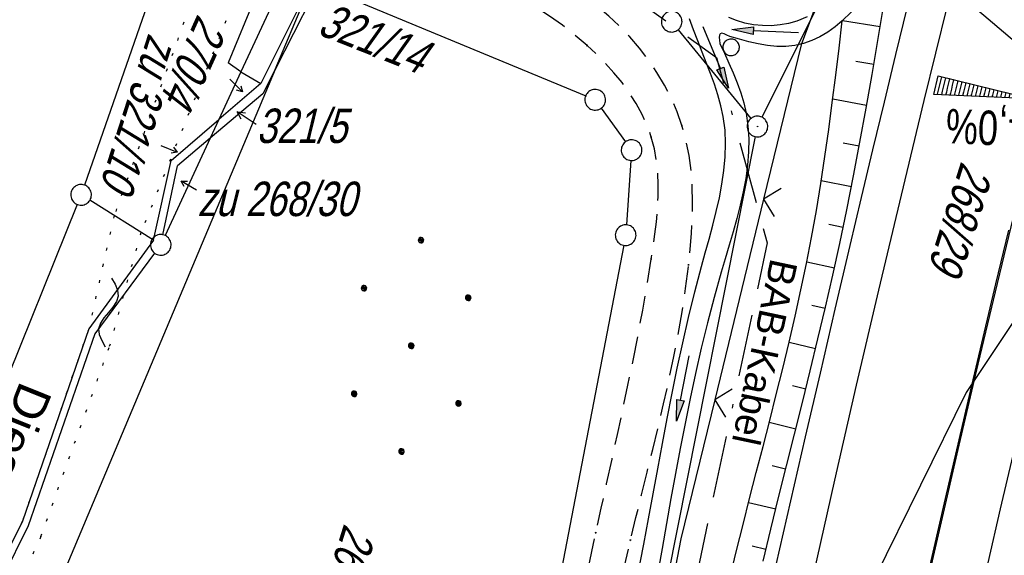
# Model space of a CAD drawing. Extents: x 507679 to 508174, y 445771 to 446563.
# Tile 4 of 43: x 507751 to 507823, y 445850 to 445889. Entities that reach past the tile are written whole.
import ezdxf

# ---------------------------------------------------------------- set-up
doc = ezdxf.new("R2010")
doc.units = 0
doc.header["$LTSCALE"] = 10
doc.header["$MEASUREMENT"] = 0
for name, pattern in [('ACAD_ISO16W100', [73, 15, -6.5, 15, -6.5, 15, -7, 1, -7]), ('AUSGEZOGEN', [0]), ('LT00', [0]), ('LT11', [0.3, 0.2, -0.1]), ('PUNKTX2_STR', [0.6, 0.1, -0.5])]:
    doc.linetypes.add(name, pattern=pattern)
doc.layers.get('0').update_dxf_attribs({"linetype": 'LT00'})
for name, color, linetype in [('--EK_FBR', 250, 'LT00'), ('--EL_DFK_AB_L', 21, 'LT00'), ('--EL_DFK_AB_P', 7, 'LT00'), ('--WASSER_NUTZUNG', 180, 'Continuous'), ('-QUE-40W', 11, 'Continuous'), ('BAB-KABEL', 220, 'ACAD_ISO16W100'), ('BAB-KABEL_TEXT', 221, 'Continuous'), ('DFK_AB_L', 21, 'LT00'), ('DFK_AB_P', 7, 'LT00'), ('DFK_FLUR_NR', 250, 'LT00'), ('DFK_FLURNR_PFEIL', 250, 'LT00'), ('DFK_GZPKT', 250, 'LT00'), ('DFK_KATASTER', 250, 'LT00'), ('DFK_NUTZUNG', 250, 'LT00'), ('DFK_NUTZUNGSGRENZE', 70, 'PUNKTX2_STR'), ('DFK_VERMPKT', 252, 'LT00'), ('GEWÄSSERNAME', 255, 'Continuous'), ('PFEIL', 140, 'AUSGEZOGEN'), ('V128_AFBR_BAB', 250, 'LT00'), ('V128_BOESCH', 250, 'LT00'), ('V128_BOSCHUNG', 250, 'LT00'), ('V128_BR_KAPPE', 30, 'LT00'), ('V128_FELDWEG', 250, 'LT11'), ('V128_GRABEN', 250, 'LT00'), ('V128_H_BORD', 8, 'LT00'), ('V128_LD_MARK', 250, 'LT00'), ('V128_ZAUN', 40, 'LT00')]:
    doc.layers.add(name, color=color, linetype=linetype)
doc.styles.add('Beschrift', font='ARIAL.TTF')
doc.styles.get("Standard").update_dxf_attribs({"font": 'ARIAL.TTF'})

# ---------------------------------------------------------------- blocks, each defined once
blk = doc.blocks.new('SYMB7063')
at = {"color": 0, "linetype": 'ByBlock'}
for p, q in [((-0.33, 0), (0, 0)), ((-0.11, 0.055), (0, 0)), ((0, 0), (-0.11, -0.055))]:
    blk.add_line(p, q, dxfattribs=at)
blk = doc.blocks.new('SYMB7060')
at = {"color": 0, "linetype": 'ByBlock'}
for p, q in [((-0.26, 0), (0, 0)), ((-0.08, 0.045), (0, 0)), ((0, 0), (-0.08, -0.045))]:
    blk.add_line(p, q, dxfattribs=at)
blk = doc.blocks.new('SYMB7010')
at = {"color": 0, "linetype": 'ByBlock'}
for points in [[(-0.031408, 0.499213), (-0.093728, 0.49134), (-0.15457, 0.475719), (-0.212975, 0.452595), (-0.268021, 0.422333), (-0.31884, 0.385411), (-0.36463, 0.342411), (-0.40467, 0.29401), (-0.438329, 0.240973), (-0.465074, 0.184136), (-0.484486, 0.124395), (-0.496256, 0.062692), (-0.5002, 0)], [(0.5002, 0), (0.496256, 0.062692), (0.484485, 0.124395), (0.465074, 0.184136), (0.438329, 0.240973), (0.40467, 0.29401), (0.36463, 0.342411), (0.31884, 0.385411), (0.268021, 0.422333), (0.212975, 0.452595), (0.15457, 0.475719), (0.093728, 0.49134), (0.031408, 0.499213), (-0.031408, 0.499213)], [(-0.5002, 0), (-0.496256, -0.062692), (-0.484486, -0.124395), (-0.465075, -0.184136), (-0.438329, -0.240973), (-0.404671, -0.29401), (-0.36463, -0.342411), (-0.31884, -0.385411), (-0.268021, -0.422333), (-0.212975, -0.452595), (-0.154571, -0.475719), (-0.093728, -0.49134), (-0.031408, -0.499213), (0.031408, -0.499213)], [(0.031408, -0.499213), (0.093728, -0.491341), (0.15457, -0.475719), (0.212975, -0.452595), (0.268021, -0.422333), (0.31884, -0.385411), (0.36463, -0.342411), (0.404671, -0.294011), (0.438329, -0.240974), (0.465075, -0.184136), (0.484486, -0.124395), (0.496256, -0.062692), (0.500201, 0)]]:
    blk.add_lwpolyline(points, dxfattribs=at)
blk = doc.blocks.new('Ackerland7')
at = {"layer": 'DFK_NUTZUNG', "color": 0, "linetype": 'ByBlock'}
for p, q in [((-4, 3.928), (-4, 3.67)), ((-3.95, 3.628), (-3.95, 3.97)), ((-3.9, 3.99), (-3.9, 3.607)), ((-3.85, 3.601), (-3.85, 3.997)), ((-3.8, 3.99), (-3.8, 3.607)), ((-3.75, 3.628), (-3.75, 3.97)), ((-3.7, 3.928), (-3.7, 3.67)), ((-3.65, 3.798), (-3.65, 3.8)), ((3.7, 3.929), (3.7, 3.671)), ((3.75, 3.629), (3.75, 3.971)), ((3.8, 3.992), (3.8, 3.608)), ((3.85, 3.602), (3.85, 3.998)), ((3.9, 3.992), (3.9, 3.608)), ((3.95, 3.629), (3.95, 3.971)), ((4, 3.929), (4, 3.671)), ((4.05, 3.799), (4.05, 3.801)), ((-7.85, 0.129), (-7.85, -0.129)), ((-7.8, -0.171), (-7.8, 0.171)), ((-7.75, 0.192), (-7.75, -0.192)), ((-7.7, -0.198), (-7.7, 0.198)), ((-7.65, 0.192), (-7.65, -0.192)), ((-7.6, -0.171), (-7.6, 0.171)), ((-7.55, 0.129), (-7.55, -0.129)), ((-7.5, -0.001), (-7.5, 0.001)), ((-0.15, 0.129), (-0.15, -0.129)), ((-0.1, -0.171), (-0.1, 0.171)), ((-0.05, 0.192), (-0.05, -0.192)), ((0, -0.198), (0, 0.198)), ((0.05, 0.192), (0.05, -0.192)), ((0.1, -0.171), (0.1, 0.171)), ((0.15, 0.129), (0.15, -0.129)), ((0.2, -0.001), (0.2, 0.001)), ((7.55, 0.129), (7.55, -0.129)), ((7.6, -0.171), (7.6, 0.171)), ((7.65, 0.192), (7.65, -0.192)), ((7.7, -0.198), (7.7, 0.198)), ((7.75, 0.192), (7.75, -0.192)), ((7.8, -0.171), (7.8, 0.171)), ((7.85, 0.129), (7.85, -0.129)), ((7.9, -0.001), (7.9, 0.001)), ((-4, -3.671), (-4, -3.929)), ((-3.95, -3.971), (-3.95, -3.629)), ((-3.9, -3.608), (-3.9, -3.992)), ((-3.85, -3.998), (-3.85, -3.602)), ((-3.8, -3.608), (-3.8, -3.992)), ((-3.75, -3.971), (-3.75, -3.629)), ((-3.7, -3.671), (-3.7, -3.929)), ((-3.65, -3.801), (-3.65, -3.799)), ((3.7, -3.671), (3.7, -3.929)), ((3.75, -3.971), (3.75, -3.629)), ((3.8, -3.608), (3.8, -3.992)), ((3.85, -3.998), (3.85, -3.602)), ((3.9, -3.608), (3.9, -3.992)), ((3.95, -3.971), (3.95, -3.629)), ((4, -3.671), (4, -3.929)), ((4.05, -3.801), (4.05, -3.799))]:
    blk.add_line(p, q, dxfattribs=at)
for points in [[(-3.65, 3.799), (-3.67, 3.886), (-3.725, 3.955), (-3.805, 3.994), (-3.894, 3.994), (-3.975, 3.955), (-4.03, 3.886), (-4.05, 3.799), (-4.03, 3.712), (-3.975, 3.642), (-3.894, 3.604), (-3.805, 3.604), (-3.725, 3.642), (-3.67, 3.712), (-3.65, 3.799)], [(4.05, 3.8), (4.03, 3.887), (3.975, 3.956), (3.894, 3.995), (3.805, 3.995), (3.725, 3.956), (3.67, 3.887), (3.65, 3.8), (3.67, 3.713), (3.725, 3.644), (3.805, 3.605), (3.894, 3.605), (3.975, 3.644), (4.03, 3.713), (4.05, 3.8)], [(-7.5, 0), (-7.52, 0.087), (-7.575, 0.156), (-7.655, 0.195), (-7.744, 0.195), (-7.825, 0.156), (-7.88, 0.087), (-7.9, 0)], [(0.2, 0), (0.18, 0.087), (0.125, 0.156), (0.045, 0.195), (-0.044, 0.195), (-0.125, 0.156), (-0.18, 0.087), (-0.2, 0)], [(-0.2, 0), (-0.18, -0.087), (-0.125, -0.156), (-0.044, -0.195), (0.045, -0.195), (0.125, -0.156), (0.18, -0.087), (0.2, 0)], [(7.9, 0), (7.88, 0.087), (7.825, 0.156), (7.744, 0.195), (7.655, 0.195), (7.575, 0.156), (7.52, 0.087), (7.5, 0)], [(7.5, 0), (7.52, -0.087), (7.575, -0.156), (7.655, -0.195), (7.744, -0.195), (7.825, -0.156), (7.88, -0.087), (7.9, 0)], [(-7.9, 0), (-7.88, -0.087), (-7.825, -0.156), (-7.744, -0.195), (-7.655, -0.195), (-7.575, -0.156), (-7.52, -0.087), (-7.5, 0)], [(-3.65, -3.8), (-3.67, -3.713), (-3.725, -3.644), (-3.805, -3.605), (-3.894, -3.605), (-3.975, -3.644), (-4.03, -3.713), (-4.05, -3.8), (-4.03, -3.887), (-3.975, -3.956), (-3.894, -3.995), (-3.805, -3.995), (-3.725, -3.956), (-3.67, -3.887), (-3.65, -3.8)], [(4.05, -3.8), (4.03, -3.713), (3.975, -3.644), (3.894, -3.605), (3.805, -3.605), (3.725, -3.644), (3.67, -3.713), (3.65, -3.8), (3.67, -3.887), (3.725, -3.956), (3.805, -3.995), (3.894, -3.995), (3.975, -3.956), (4.03, -3.887), (4.05, -3.8)]]:
    blk.add_lwpolyline(points, dxfattribs=at)
blk = doc.blocks.new('SYMB7251')
at = {"color": 0, "linetype": 'ByBlock'}
for points in [[(-0.25, 0), (-0.208333, 0.028889), (-0.166667, 0.051111), (-0.125, 0.06), (-0.083333, 0.051111), (-0.041667, 0.028889), (0, 0)], [(0, 0), (0.041667, -0.028889), (0.083333, -0.051111), (0.125, -0.06), (0.166667, -0.051111), (0.208333, -0.028889), (0.25, 0)]]:
    blk.add_lwpolyline(points, dxfattribs=at)
blk = doc.blocks.new('Pfreil3')
at = {"layer": 'PFEIL'}
blk.add_hatch(color=256, dxfattribs=at).paths.add_polyline_path([(-1.549, 0.273), (-1.549, -0.273), (0, 0)])
for p, q in [((-1.549, 0), (-4.831, 0)), ((-1.549, -0.273), (-1.549, 0.273)), ((-1.549, 0.273), (0, 0)), ((0, 0), (-1.549, -0.273))]:
    blk.add_line(p, q, dxfattribs=at)
blk = doc.blocks.new('SYMB0011')
at = {"color": 0, "linetype": 'ByBlock'}
for p, q in [((0.5, 0), (-0.5, 0)), ((0, 0.5), (0, -0.5))]:
    blk.add_line(p, q, dxfattribs=at)
blk = doc.blocks.new('SYMB0024')
at = {"color": 0, "linetype": 'ByBlock'}
for p, q in [((-0.5, 0.5), (0, 0)), ((0, 0), (0.5, 0.5))]:
    blk.add_line(p, q, dxfattribs=at)
blk = doc.blocks.new('SYMB0003')
at = {"color": 0, "linetype": 'ByBlock'}
for p, q in [((-0.015712, 0), (0.010166, 0.012015)), ((0, -0.021257), (-0.015712, 0)), ((0.010166, 0.012015), (0, -0.021257))]:
    blk.add_line(p, q, dxfattribs=at)
for points in [[(-0.031395, 0.499013), (-0.093691, 0.491144), (-0.154509, 0.475528), (-0.21289, 0.452414), (-0.267913, 0.422164), (-0.318712, 0.385257), (-0.364484, 0.342274), (-0.404509, 0.293893), (-0.438154, 0.240877), (-0.464888, 0.184062), (-0.484292, 0.124345), (-0.496058, 0.062667), (-0.5, 0)], [(0.5, 0), (0.496057, 0.062667), (0.484292, 0.124345), (0.464888, 0.184062), (0.438153, 0.240877), (0.404509, 0.293893), (0.364484, 0.342274), (0.318712, 0.385257), (0.267913, 0.422164), (0.21289, 0.452414), (0.154509, 0.475528), (0.093691, 0.491144), (0.031395, 0.499013), (-0.031395, 0.499013)], [(-0.5, 0), (-0.496058, -0.062667), (-0.484292, -0.124345), (-0.464888, -0.184062), (-0.438154, -0.240877), (-0.404509, -0.293893), (-0.364485, -0.342274), (-0.318712, -0.385257), (-0.267914, -0.422164), (-0.21289, -0.452414), (-0.154509, -0.475529), (-0.093691, -0.491144), (-0.031395, -0.499014), (0.031395, -0.499014)], [(0.031395, -0.499014), (0.093691, -0.491144), (0.154509, -0.475529), (0.21289, -0.452414), (0.267914, -0.422164), (0.318712, -0.385257), (0.364485, -0.342274), (0.404509, -0.293893), (0.438154, -0.240877), (0.464889, -0.184062), (0.484292, -0.124345), (0.496058, -0.062667), (0.5, 0)]]:
    blk.add_lwpolyline(points, dxfattribs=at)

msp = doc.modelspace()

# ---------------------------------------------------------------- hatches: boundary and pattern name
at = {"layer": '-QUE-40W'}
h = msp.add_hatch(dxfattribs=at)
h.set_pattern_fill('LT_0', color=256, scale=0.3, angle=256.17116, style=0, pattern_type=2)
h.set_pattern_definition([(256.17115593, (0.7908, -0.1288), (0.29130422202, -0.07170669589), [0.3])])
h.paths.add_polyline_path([(507817.953, 445884.425), (507824.75, 445882.752), (507817.619, 445883.066)])

# ---------------------------------------------------------------- linework, layer by layer
at = {"layer": '--EK_FBR', "linetype": 'LT11', "flags": 128}
for points in [[(507789.737, 445821.629), (507790.07, 445823.394), (507790.738, 445826.925), (507791.24, 445829.581), (507791.745, 445832.236), (507792.256, 445834.891), (507792.775, 445837.543), (507793.307, 445840.191), (507793.854, 445842.835), (507794.42, 445845.472), (507795.008, 445848.102), (507795.62, 445850.724), (507796.019, 445852.371), (507796.425, 445854.017), (507796.833, 445855.661), (507797.238, 445857.307), (507797.636, 445858.955), (507798.022, 445860.607), (507798.392, 445862.265), (507798.741, 445863.93), (507799.065, 445865.604), (507799.358, 445867.288), (507799.617, 445868.985), (507799.836, 445870.695), (507799.957, 445871.836), (507800.051, 445872.98), (507800.111, 445874.124), (507800.13, 445875.266), (507800.101, 445876.402), (507800.016, 445877.529), (507799.868, 445878.644), (507799.65, 445879.744), (507799.355, 445880.825), (507799.001, 445881.823), (507798.578, 445882.8), (507798.089, 445883.751), (507797.539, 445884.674), (507796.934, 445885.567), (507796.278, 445886.425), (507795.576, 445887.247), (507794.833, 445888.028), (507794.054, 445888.767), (507793.15, 445889.537), (507792.211, 445890.256), (507791.242, 445890.931), (507790.246, 445891.566), (507789.229, 445892.168), (507788.193, 445892.743), (507787.144, 445893.297), (507786.085, 445893.835), (507785.02, 445894.364), (507783.954, 445894.889), (507782.891, 445895.416), (507781.351, 445896.198), (507779.824, 445896.996), (507778.306, 445897.806), (507776.795, 445898.628), (507774.427, 445899.941), (507772.068, 445901.273), (507769.718, 445902.624), (507767.376, 445903.989), (507765.04, 445905.368), (507762.71, 445906.758), (507760.385, 445908.157), (507758.064, 445909.562), (507755.745, 445910.97), (507751.133, 445913.78), (507746.527, 445916.595), (507741.924, 445919.413), (507737.324, 445922.234), (507732.725, 445925.056)], [(507787.35, 445822.376), (507787.701, 445824.161), (507788.3, 445827.217), (507788.822, 445829.897), (507789.343, 445832.578), (507789.865, 445835.259), (507790.389, 445837.939), (507790.918, 445840.614), (507791.452, 445843.285), (507791.995, 445845.949), (507792.547, 445848.604), (507793.11, 445851.25), (507793.498, 445853.035), (507793.89, 445854.817), (507794.282, 445856.599), (507794.672, 445858.383), (507795.058, 445860.171), (507795.437, 445861.966), (507795.806, 445863.77), (507796.162, 445865.586), (507796.504, 445867.416), (507796.827, 445869.262), (507797.131, 445871.127), (507797.268, 445872.028), (507797.392, 445872.932), (507797.497, 445873.836), (507797.577, 445874.737), (507797.624, 445875.634), (507797.632, 445876.524), (507797.593, 445877.405), (507797.502, 445878.274), (507797.35, 445879.129), (507797.132, 445879.967), (507796.835, 445880.805), (507796.467, 445881.622), (507796.036, 445882.417), (507795.547, 445883.187), (507795.007, 445883.933), (507794.423, 445884.652), (507793.801, 445885.343), (507793.148, 445886.005), (507792.47, 445886.636), (507791.587, 445887.389), (507790.677, 445888.096), (507789.746, 445888.763), (507788.794, 445889.397), (507787.826, 445890.002), (507786.846, 445890.585), (507785.855, 445891.151), (507784.858, 445891.706), (507783.858, 445892.255), (507782.857, 445892.805), (507781.86, 445893.361), (507775.742, 445896.81), (507754.636, 445909.084), (507731.54, 445923.203)]]:
    msp.add_lwpolyline(points, dxfattribs=at)
at = {"layer": '--EK_FBR'}
msp.add_lwpolyline([(507806.189, 445848.936), (507807.249, 445853.576), (507808.317, 445858.214), (507809.394, 445862.851), (507810.477, 445867.486), (507811.566, 445872.119), (507812.385, 445875.587), (507813.209, 445879.054), (507814.038, 445882.519), (507814.875, 445885.983), (507815.721, 445889.444), (507816.578, 445892.903), (507818.08, 445898.843), (507819.618, 445904.774), (507820.302, 445907.36), (507820.991, 445909.945), (507821.684, 445912.528), (507822.381, 445915.11), (507823.496, 445919.225)], dxfattribs=at)
at = {"layer": '--EK_FBR', "color": 2}
for points in [[(507816.682, 445845.947), (507818.468, 445853.745), (507820.283, 445861.536), (507822.126, 445869.321), (507823.058, 445873.212)], [(507821.573, 445849.075), (507822.472, 445852.983), (507823.377, 445856.89)]]:
    msp.add_lwpolyline(points, dxfattribs=at)
at = {"layer": '--EL_DFK_AB_L'}
for p, q in [((507805.164, 445881.419), (507812.267, 445895.715)), ((507792.895, 445820.64), (507804.685, 445880.014))]:
    msp.add_line(p, q, dxfattribs=at)
at = {"layer": '-QUE-40W', "flags": 128}
msp.add_lwpolyline([(507817.619, 445883.066), (507817.953, 445884.425), (507824.75, 445882.752), (507817.619, 445883.066)], dxfattribs=at)
at = {"layer": 'BAB-KABEL', "ltscale": 0.03, "flags": 128}
msp.add_lwpolyline([(508053.195, 446514.557), (508053.055, 446512.517), (508031.724, 446493.735), (508025.765, 446492.102), (508020.21, 446489.1), (508016.01, 446486.751), (508018.853, 446477.045), (508018.707, 446455.032), (508016.469, 446434.121), (508001.556, 446402.935), (507988.746, 446377.199), (507959.8, 446320.202), (507925.33, 446249.311), (507916.941, 446230.238), (507900.171, 446187.505), (507899.3, 446183.352), (507895.111, 446171.982), (507885.59, 446156.978), (507861.927, 446087.711), (507849.064, 446048.467), (507830.929, 445993.111), (507819.179, 445959.431), (507803.721, 445939.685), (507777.25, 445905.809), (507782.056, 445900.056), (507801.85, 445885.768), (507805.534, 445872.298), (507800.258, 445847.408), (507794.949, 445819.996)], dxfattribs=at)
at = {"layer": 'DFK_AB_L'}
for p, q in [((507805.164, 445881.419), (507812.267, 445895.715)), ((507792.895, 445820.64), (507804.685, 445880.014))]:
    msp.add_line(p, q, dxfattribs=at)
at = {"layer": 'DFK_KATASTER'}
for p, q in [((507774.531, 445905.051), (507766.441, 445885.36)), ((507763.394, 445897.76), (507756.007, 445876.497)), ((507770.385, 445891.259), (507767.36, 445884.729)), ((507772.47, 445891.229), (507768.801, 445883.868)), ((507772.951, 445891.03), (507769.84, 445884.878)), ((507772.951, 445891.03), (507792.368, 445882.977)), ((507839.431, 445890.619), (507819.97, 445861.449)), ((507769.84, 445884.878), (507772.21, 445890.529)), ((507799.085, 445887.779), (507804.356, 445881.329)), ((507769.84, 445884.878), (507748.669, 445834.494)), ((507767.36, 445884.729), (507766.441, 445885.36)), ((507769.84, 445884.878), (507768.941, 445883.11)), ((507767.36, 445884.729), (507765.751, 445881.249)), ((507767.36, 445884.729), (507768.801, 445883.868)), ((507768.801, 445883.868), (507765.751, 445881.249)), ((507768.941, 445883.11), (507765.121, 445879.89)), ((507793.499, 445882.081), (507795.262, 445879.636)), ((507762.291, 445878.28), (507765.751, 445881.249)), ((507765.751, 445881.249), (507765.121, 445879.89)), ((507765.121, 445879.89), (507761.856, 445872.84)), ((507765.121, 445879.89), (507762.75, 445877.889)), ((507761.011, 445872.489), (507762.291, 445878.28)), ((507761.695, 445872.892), (507762.75, 445877.889)), ((507795.648, 445878.279), (507795.323, 445873.607)), ((507755.48, 445875.094), (507740.191, 445837.149)), ((507761.011, 445872.489), (507756.396, 445875.39)), ((507761.011, 445872.489), (507756.31, 445866.067)), ((507795.129, 445872.122), (507785.685, 445822.898)), ((507761.095, 445871.557), (507756.76, 445865.689)), ((507756.31, 445866.067), (507751.51, 445852.097)), ((507756.76, 445865.689), (507751.92, 445851.748)), ((507819.97, 445861.449), (507798.951, 445818.742)), ((507751.51, 445852.097), (507743.559, 445836.094)), ((507751.92, 445851.748), (507744.095, 445835.926))]:
    msp.add_line(p, q, dxfattribs=at)
at = {"layer": 'DFK_NUTZUNGSGRENZE', "ltscale": 0.2}
for p, q in [((507766.07, 445896.219), (507758.16, 445874.279)), ((507768.501, 445893.977), (507760.111, 445873.06)), ((507758.16, 445874.279), (507756.31, 445866.067)), ((507757.831, 445864.789), (507760.111, 445873.06)), ((507756.31, 445866.067), (507751.51, 445852.097)), ((507752.84, 445850.979), (507757.831, 445864.789)), ((507751.51, 445852.097), (507743.559, 445836.094)), ((507752.84, 445850.979), (507745.702, 445835.423))]:
    msp.add_line(p, q, dxfattribs=at)
at = {"layer": 'V128_AFBR_BAB'}
msp.add_lwpolyline([(507806.189, 445848.936), (507807.249, 445853.576), (507808.317, 445858.214), (507809.394, 445862.851), (507810.477, 445867.486), (507811.566, 445872.119), (507812.385, 445875.587), (507813.209, 445879.054), (507814.038, 445882.519), (507814.875, 445885.983), (507815.721, 445889.444), (507816.578, 445892.903), (507818.08, 445898.843), (507819.618, 445904.774), (507820.302, 445907.36), (507820.991, 445909.945), (507821.684, 445912.528), (507822.381, 445915.11), (507823.496, 445919.225)], dxfattribs=at)
at = {"layer": 'V128_AFBR_BAB', "color": 0}
for points in [[(507816.682, 445845.947), (507818.468, 445853.745), (507820.283, 445861.536), (507822.126, 445869.321), (507823.058, 445873.212)], [(507821.573, 445849.075), (507822.472, 445852.983), (507823.377, 445856.89)]]:
    msp.add_lwpolyline(points, dxfattribs=at)
at = {"layer": 'V128_BOESCH'}
for points in [[(507805.239, 445849.198), (507805.797, 445851.504), (507806.365, 445853.809), (507806.939, 445856.112), (507807.515, 445858.414), (507808.089, 445860.716), (507808.658, 445863.02), (507809.217, 445865.326), (507809.763, 445867.634), (507810.293, 445869.946), (507810.802, 445872.262), (507811.313, 445874.707), (507811.8, 445877.158), (507812.267, 445879.612), (507812.715, 445882.071), (507813.148, 445884.533), (507813.569, 445886.997), (507813.982, 445889.463), (507814.388, 445891.931), (507814.791, 445894.399)], [(507802.584, 445846.948), (507803.31, 445849.955), (507803.783, 445851.848), (507804.263, 445853.739), (507804.749, 445855.628), (507805.236, 445857.518), (507805.721, 445859.407), (507806.201, 445861.298), (507806.671, 445863.191), (507807.128, 445865.085), (507807.569, 445866.983), (507807.99, 445868.885), (507808.388, 445870.791), (507808.759, 445872.702), (507809.107, 445874.653), (507809.426, 445876.609), (507809.723, 445878.569), (507809.999, 445880.533), (507810.26, 445882.501), (507810.509, 445884.47), (507810.75, 445886.441), (507810.987, 445888.413)]]:
    msp.add_lwpolyline(points, dxfattribs=at)
at = {"layer": 'V128_BOSCHUNG'}
for p, q in [((507813.734, 445887.976), (507811.008, 445888.432)), ((507813.27, 445885.242), (507811.965, 445885.469)), ((507812.752, 445882.28), (507810.289, 445882.722)), ((507812.212, 445879.323), (507811.052, 445879.538)), ((507811.645, 445876.364), (507809.455, 445876.795)), ((507811.046, 445873.413), (507810.006, 445873.63)), ((507810.41, 445870.47), (507808.412, 445870.91)), ((507809.74, 445867.533), (507808.767, 445867.76)), ((507809.044, 445864.61), (507807.124, 445865.068)), ((507808.33, 445861.69), (507807.373, 445861.924)), ((507807.606, 445858.779), (507805.681, 445859.25)), ((507806.878, 445855.868), (507805.906, 445856.106)), ((507806.154, 445852.957), (507804.187, 445853.439)), ((507805.444, 445850.048), (507804.447, 445850.286))]:
    msp.add_line(p, q, dxfattribs=at)
at = {"layer": 'V128_BR_KAPPE'}
msp.add_lwpolyline([(507850.544, 445863.843), (507844.861, 445868.694), (507839.177, 445873.543), (507833.491, 445878.391), (507827.804, 445883.236), (507821.886, 445888.272), (507815.966, 445893.304), (507810.044, 445898.335), (507804.122, 445903.365)], dxfattribs=at)
at = {"layer": 'V128_FELDWEG', "flags": 128}
for points in [[(507789.737, 445821.629), (507790.07, 445823.394), (507790.738, 445826.925), (507791.24, 445829.581), (507791.745, 445832.236), (507792.256, 445834.891), (507792.775, 445837.543), (507793.307, 445840.191), (507793.854, 445842.835), (507794.42, 445845.472), (507795.008, 445848.102), (507795.62, 445850.724), (507796.019, 445852.371), (507796.425, 445854.017), (507796.833, 445855.661), (507797.238, 445857.307), (507797.636, 445858.955), (507798.022, 445860.607), (507798.392, 445862.265), (507798.741, 445863.93), (507799.065, 445865.604), (507799.358, 445867.288), (507799.617, 445868.985), (507799.836, 445870.695), (507799.957, 445871.836), (507800.051, 445872.98), (507800.111, 445874.124), (507800.13, 445875.266), (507800.101, 445876.402), (507800.016, 445877.529), (507799.868, 445878.644), (507799.65, 445879.744), (507799.355, 445880.825), (507799.001, 445881.823), (507798.578, 445882.8), (507798.089, 445883.751), (507797.539, 445884.674), (507796.934, 445885.567), (507796.278, 445886.425), (507795.576, 445887.247), (507794.833, 445888.028), (507794.054, 445888.767), (507793.15, 445889.537), (507792.211, 445890.256), (507791.242, 445890.931), (507790.246, 445891.566), (507789.229, 445892.168), (507788.193, 445892.743), (507787.144, 445893.297), (507786.085, 445893.835), (507785.02, 445894.364), (507783.954, 445894.889), (507782.891, 445895.416), (507781.351, 445896.198), (507779.824, 445896.996), (507778.306, 445897.806), (507776.795, 445898.628), (507774.427, 445899.941), (507772.068, 445901.273), (507769.718, 445902.624), (507767.376, 445903.989), (507765.04, 445905.368), (507762.71, 445906.758), (507760.385, 445908.157), (507758.064, 445909.562), (507755.745, 445910.97), (507751.133, 445913.78), (507746.527, 445916.595), (507741.924, 445919.413), (507737.324, 445922.234), (507732.725, 445925.056)], [(507787.35, 445822.376), (507787.701, 445824.161), (507788.3, 445827.217), (507788.822, 445829.897), (507789.343, 445832.578), (507789.865, 445835.259), (507790.389, 445837.939), (507790.918, 445840.614), (507791.452, 445843.285), (507791.995, 445845.949), (507792.547, 445848.604), (507793.11, 445851.25), (507793.498, 445853.035), (507793.89, 445854.817), (507794.282, 445856.599), (507794.672, 445858.383), (507795.058, 445860.171), (507795.437, 445861.966), (507795.806, 445863.77), (507796.162, 445865.586), (507796.504, 445867.416), (507796.827, 445869.262), (507797.131, 445871.127), (507797.268, 445872.028), (507797.392, 445872.932), (507797.497, 445873.836), (507797.577, 445874.737), (507797.624, 445875.634), (507797.632, 445876.524), (507797.593, 445877.405), (507797.502, 445878.274), (507797.35, 445879.129), (507797.132, 445879.967), (507796.835, 445880.805), (507796.467, 445881.622), (507796.036, 445882.417), (507795.547, 445883.187), (507795.007, 445883.933), (507794.423, 445884.652), (507793.801, 445885.343), (507793.148, 445886.005), (507792.47, 445886.636), (507791.587, 445887.389), (507790.677, 445888.096), (507789.746, 445888.763), (507788.794, 445889.397), (507787.826, 445890.002), (507786.846, 445890.585), (507785.855, 445891.151), (507784.858, 445891.706), (507783.858, 445892.255), (507782.857, 445892.805), (507781.86, 445893.361), (507775.742, 445896.81), (507754.636, 445909.084), (507731.54, 445923.203)]]:
    msp.add_lwpolyline(points, dxfattribs=at)
at = {"layer": 'V128_GRABEN'}
for points in [[(507814.762, 445894.327), (507814.45, 445893.57), (507814.082, 445892.751), (507813.68, 445891.95), (507813.24, 445891.172), (507812.757, 445890.424), (507812.223, 445889.71), (507811.636, 445889.038), (507810.987, 445888.413), (507810.475, 445887.992), (507809.933, 445887.608), (507809.364, 445887.27), (507808.775, 445886.987), (507808.17, 445886.767), (507807.552, 445886.619), (507806.893, 445886.547), (507806.227, 445886.552), (507805.556, 445886.621), (507804.88, 445886.741), (507804.201, 445886.9), (507803.519, 445887.085), (507802.836, 445887.282)], [(507796.14, 445848.075), (507796.593, 445850.436), (507796.933, 445852.259), (507797.267, 445854.081), (507797.6, 445855.903), (507797.936, 445857.725), (507798.28, 445859.55), (507798.637, 445861.377), (507799.011, 445863.208), (507799.406, 445865.044), (507799.828, 445866.886), (507800.28, 445868.735), (507800.767, 445870.591), (507801.042, 445871.585), (507801.318, 445872.581), (507801.587, 445873.578), (507801.84, 445874.574), (507802.066, 445875.569), (507802.257, 445876.562), (507802.404, 445877.552), (507802.496, 445878.538), (507802.525, 445879.519), (507802.481, 445880.494), (507802.355, 445881.463), (507802.186, 445882.256), (507801.966, 445883.044), (507801.707, 445883.828), (507801.421, 445884.608), (507801.12, 445885.384), (507800.814, 445886.157), (507800.501, 445886.959), (507800.194, 445887.758), (507799.89, 445888.557)], [(507808.435, 445888.713), (507807.693, 445888.4), (507807.095, 445888.23), (507806.473, 445888.12), (507805.838, 445888.069), (507805.196, 445888.075), (507804.556, 445888.14), (507803.927, 445888.261), (507803.318, 445888.438), (507802.759, 445888.658)], [(507802.836, 445887.282), (507802.617, 445887.389), (507802.414, 445887.474), (507802.244, 445887.513), (507802.124, 445887.484), (507802.066, 445887.38), (507802.052, 445887.215), (507802.067, 445887.01), (507802.097, 445886.784)], [(507802.097, 445886.784), (507802.433, 445886.069), (507802.762, 445885.352), (507803.074, 445884.634), (507803.363, 445883.914), (507803.62, 445883.189), (507803.837, 445882.461), (507804.007, 445881.727), (507804.145, 445880.793), (507804.202, 445879.85), (507804.188, 445878.9), (507804.111, 445877.943), (507803.978, 445876.98), (507803.798, 445876.013), (507803.58, 445875.043), (507803.332, 445874.07), (507803.061, 445873.096), (507802.778, 445872.122), (507802.489, 445871.149), (507802.203, 445870.178), (507801.684, 445868.326), (507801.203, 445866.483), (507800.756, 445864.649), (507800.339, 445862.822), (507799.947, 445861), (507799.578, 445859.183), (507799.226, 445857.368), (507798.887, 445855.555), (507798.559, 445853.741), (507798.236, 445851.926), (507797.914, 445850.108), (507797.39, 445847.159)]]:
    msp.add_lwpolyline(points, dxfattribs=at)
at = {"layer": 'V128_H_BORD'}
msp.add_lwpolyline([(507816.766, 445845.86), (507818.111, 445851.74), (507819.475, 445857.615), (507820.856, 445863.487), (507822.252, 445869.355), (507823.722, 445875.464), (507825.208, 445881.569), (507826.712, 445887.67), (507828.235, 445893.766), (507829.777, 445899.857), (507831.341, 445905.943), (507832.926, 445912.023), (507834.224, 445916.934), (507835.536, 445921.841), (507836.86, 445926.744), (507838.196, 445931.645), (507839.541, 445936.543), (507841.12, 445942.248), (507842.712, 445947.95), (507844.317, 445953.647)], dxfattribs=at)
at = {"layer": 'V128_LD_MARK'}
msp.add_lwpolyline([(507853.606, 446013.149), (507850.407, 446003.007), (507847.261, 445992.848), (507844.169, 445982.673), (507841.131, 445972.483), (507838.149, 445962.276), (507834.785, 445950.507), (507831.495, 445938.717), (507828.278, 445926.906), (507825.135, 445915.076), (507822.064, 445903.227), (507820.322, 445896.368), (507818.605, 445889.503), (507816.914, 445882.632), (507815.25, 445875.754), (507813.613, 445868.87), (507812.005, 445861.979), (507810.425, 445855.082), (507808.876, 445848.178), (507807.497, 445841.909), (507806.141, 445835.636), (507804.808, 445829.357), (507803.497, 445823.075), (507802.386, 445817.667)], dxfattribs=at)
at = {"layer": 'V128_ZAUN'}
msp.add_line((507805.273, 445875.48), (507801.731, 445860.904), dxfattribs=at)
for points in [[(507809.224, 445889.93), (507807.991, 445886.667), (507805.273, 445875.48)], [(507801.731, 445860.904), (507799.279, 445850.815), (507798.395, 445846.283)]]:
    msp.add_lwpolyline(points, dxfattribs=at)

# ---------------------------------------------------------------- block references
at = {"layer": '--EL_DFK_AB_P', "xscale": 1.500000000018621, "yscale": 1.5, "zscale": 1.5, "rotation": 264.7377099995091}
msp.add_blockref('SYMB0003', (507804.831, 445880.748), dxfattribs=at)
at = {"layer": '--WASSER_NUTZUNG', "xscale": 9.999999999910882, "yscale": 10.00000000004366, "zscale": 10, "rotation": 264.7377000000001}
msp.add_blockref('SYMB7251', (507757.743, 445867.251), dxfattribs=at)
at = {"layer": 'DFK_AB_P', "xscale": 1.500000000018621, "yscale": 1.5, "zscale": 1.5, "rotation": 264.7377099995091}
msp.add_blockref('SYMB0003', (507804.831, 445880.748), dxfattribs=at)
at = {"layer": 'DFK_FLURNR_PFEIL', "xscale": 5, "yscale": 5, "zscale": 5}
for name, p, rotation in [('SYMB7060', (507767.47, 445883.258), 314.2922999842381), ('SYMB7063', (507767.08, 445881.82), 146.3081099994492), ('SYMB7060', (507762.741, 445878.878), 337.6941099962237), ('SYMB7060', (507763.021, 445876.788), 149.037550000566)]:
    msp.add_blockref(name, p, dxfattribs=dict(at, rotation=rotation))
at = {"layer": 'DFK_GZPKT', "xscale": 1.500000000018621, "yscale": 1.5, "zscale": 1.5, "rotation": 264.7377099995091}
for p in [(507798.61, 445888.358), (507793.06, 445882.688), (507795.7, 445879.03), (507755.76, 445875.789), (507795.27, 445872.859), (507761.54, 445872.158)]:
    msp.add_blockref('SYMB7010', p, dxfattribs=at)
at = {"layer": 'DFK_NUTZUNG', "rotation": 264.7376999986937}
msp.add_blockref('Ackerland7', (507779.715, 445864.827), dxfattribs=at)
at = {"layer": 'DFK_VERMPKT', "xscale": 1.200000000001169, "yscale": 1.200000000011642, "zscale": 1.2, "rotation": 264.7377100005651}
msp.add_blockref('SYMB7010', (507802.92, 445886.499), dxfattribs=at)
at = {"layer": 'PFEIL'}
for p, rotation in [((507802.73, 445883.524), 292.4528313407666), ((507802.984, 445887.782), 177.3988628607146), ((507798.956, 445859.364), 259.0406108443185)]:
    msp.add_blockref('Pfreil3', p, dxfattribs=dict(at, rotation=rotation))
at = {"layer": 'V128_FELDWEG', "xscale": 0.1000000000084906, "yscale": 0.09999999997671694, "zscale": 0.1, "rotation": 252.6066100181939}
for p in [(507792.47, 445886.636), (507799.355, 445880.825), (507797.132, 445879.967), (507797.131, 445871.127), (507799.836, 445870.695), (507793.11, 445851.25), (507795.62, 445850.724)]:
    msp.add_blockref('SYMB0011', p, dxfattribs=at)
at = {"layer": 'V128_ZAUN', "xscale": 2.100000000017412, "yscale": 2.099999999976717, "zscale": 2.1, "rotation": 256.3406599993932}
for p in [(507805.273, 445875.48), (507801.731, 445860.904)]:
    msp.add_blockref('SYMB0024', p, dxfattribs=at)

# ---------------------------------------------------------------- texts
at = {"layer": '-QUE-40W', "style": 'Beschrift', "width": 0.75}
msp.add_text('4,0%', height=2.5, rotation=177.48109, dxfattribs=at).set_placement((507824.524, 445881.778))
at = {"layer": 'BAB-KABEL_TEXT', "insert": (507804.355, 445864.575), "char_height": 2, "attachment_point": 8, "rotation": 258.03205, "style": 'Beschrift'}
msp.add_mtext('BAB-Kabel', dxfattribs=at)
at = {"layer": 'DFK_FLUR_NR', "oblique": 13.754, "width": 0.75}
for s, rotation, p in [('321/14', -21.65538, (507772.818, 445887.489)), ('270/4', 245.72658, (507764.24, 445888.976)), ('zu 321/10', 252.25973, (507760.661, 445887.573)), ('321/5', 0.00116, (507768.486, 445879.55)), ('268/29', 252.6066, (507819.629, 445878.282)), ('zu 268/30', 0.00116, (507764.208, 445874.245)), ('268', 252.6066, (507774.862, 445851.982))]:
    msp.add_text(s, height=2.5, rotation=rotation, dxfattribs=at).set_placement(p)
at = {"layer": 'GEWÄSSERNAME', "insert": (507751.342, 445862.364), "char_height": 2.5, "attachment_point": 7, "rotation": 248.07058, "style": 'Beschrift'}
msp.add_mtext('Diesenbach', dxfattribs=at)

doc.saveas('drawing.dxf')
